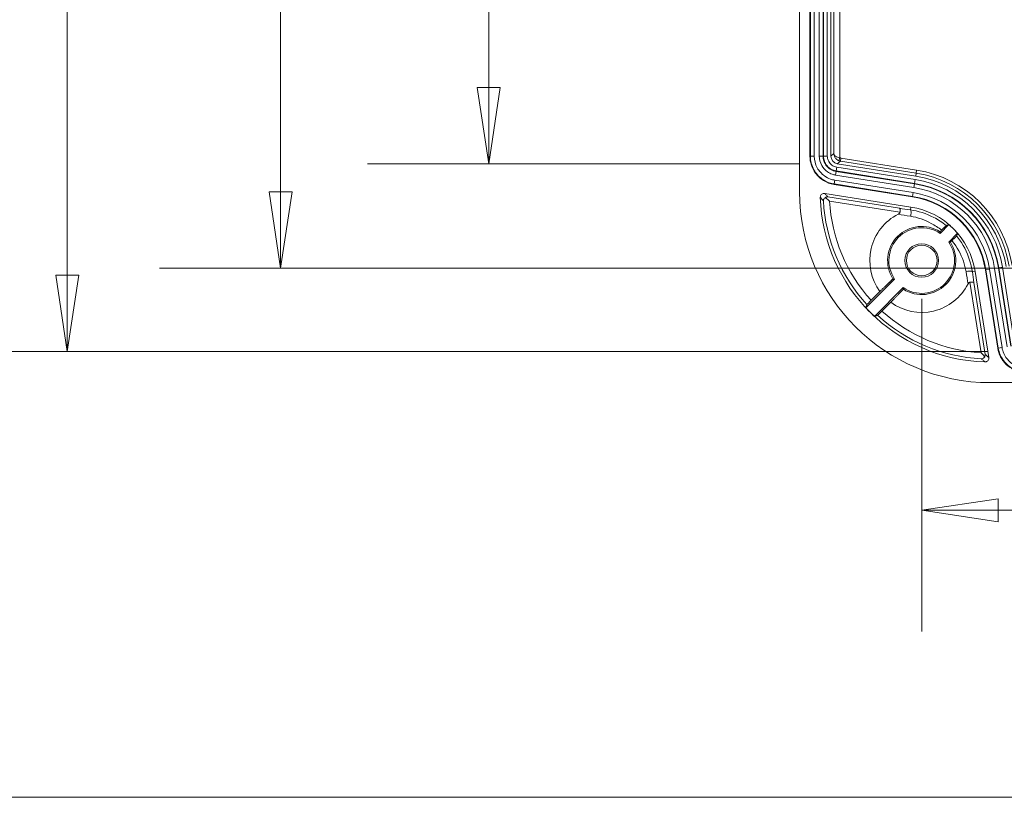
# Model space of a CAD drawing. Header units: millimetres. Extents: x 18 to 1379, y 18 to 1061.
# Tile 20 of 33: x 479 to 608, y 32 to 134. Entities that reach past the tile are written whole.
import ezdxf

# ---------------------------------------------------------------- set-up
doc = ezdxf.new("R2010")
doc.units = ezdxf.units.MM
doc.header["$LTSCALE"] = 5
for name, color, linetype, lineweight in [('Dimension (ANSI)', 7, 'Continuous', 9), ('Sketch Geometry (ANSI)', 7, 'Continuous', 9), ('Visible (ANSI)', 7, 'Continuous', 9), ('Visible Narrow (ANSI)', 7, 'Continuous', 9)]:
    doc.layers.add(name, color=color, linetype=linetype, lineweight=lineweight)
doc.styles.add('Note Text (ANSI)', font='arial.ttf')
doc.dimstyles.new('Default - mm_inch (ANSI)', dxfattribs={"dimscale": 5, "dimtxt": 1.7, "dimasz": 2, "dimexe": 3.175, "dimexo": 1, "dimgap": 0.8, "dimtad": 0, "dimtih": 1, "dimtoh": 1, "dimrnd": 1e-08, "dimzin": 4, "dimdsep": 46, "dimtxsty": 'Note Text (ANSI)', "dimblk": 'Filled-1', "dimcen": 0.09, "dimdle": 10, "dimclrd": 256, "dimclre": 256, "dimclrt": 256, "dimadec": 1, "dimazin": 0, "dimtfac": 1.176471, "dimtofl": 0, "dimtmove": 0, "dimatfit": 3, "dimfxl": 1, "dimtolj": 1, "dimtzin": 0, "dimlwd": -1, "dimlwe": -1, "dimarcsym": 0})

# ---------------------------------------------------------------- blocks, each defined once
blk = doc.blocks.new('Borders Default Border')
at = {"layer": 'Sketch Geometry (ANSI)', "flags": 128}
blk.add_lwpolyline([(6.35, 6.35), (6.35, 209.55), (273.05, 209.55), (273.05, 6.35), (6.35, 6.35)], dxfattribs=at)
blk = doc.blocks.new('Filled-1')
at = {"color": 0}
for p, q in [((0, 0), (-1, 0.15)), ((-1, 0.15), (-1, -0.15)), ((-1, 0), (0, 0)), ((-1, -0.15), (0, 0))]:
    blk.add_line(p, q, dxfattribs=at)
at = {"color": 0, "flags": 128}
blk.add_lwpolyline([(-1, -0.15), (0, 0), (-1, 0.15), (-1, -0.15)], dxfattribs=at)
at = {"color": 0}
blk.add_solid([(-1, -0.15), (0, 0), (-1, 0.15), (-1, -0.15)], dxfattribs=at)
blk = doc.blocks.new('*D51')
at = {"layer": 'Defpoints', "color": 0, "transparency": 16777216}
for p in [(610.52, 281.97), (484.87, 90.17), (610.52, 90.17)]:
    blk.add_point(p, dxfattribs=at)
at = {"layer": 'Dimension (ANSI)', "transparency": 16777216}
for p, q in [((605.52, 281.97), (468.99, 281.97)), ((484.87, 271.97), (484.87, 221.5)), ((484.87, 100.17), (484.87, 185.96)), ((605.52, 90.17), (468.99, 90.17))]:
    blk.add_line(p, q, dxfattribs=at)
at = {"layer": 'Dimension (ANSI)', "transparency": 16777216, "xscale": 10, "yscale": 10, "zscale": 10}
for p, rotation in [((484.87, 281.97), 90), ((484.87, 90.17), 270)]:
    blk.add_blockref('Filled-1', p, dxfattribs=dict(at, rotation=rotation))
at = {"layer": 'Dimension (ANSI)', "transparency": 16777216, "char_height": 8.5, "attachment_point": 5, "style": 'Note Text (ANSI)'}
for s, insert in [('\\A1; 191.80', (484.87, 212.07)), ('\\A1;[7.55]', (484.87, 194.3))]:
    blk.add_mtext(s, dxfattribs=dict(at, insert=insert))
blk = doc.blocks.new('*D52')
at = {"layer": 'Defpoints', "color": 0, "transparency": 16777216}
for p in [(635.85, 271.07), (512.84, 101.07), (635.85, 101.07)]:
    blk.add_point(p, dxfattribs=at)
at = {"layer": 'Dimension (ANSI)', "transparency": 16777216}
for p, q in [((630.85, 271.07), (496.97, 271.07)), ((512.84, 261.07), (512.84, 188.88)), ((512.84, 111.07), (512.84, 153.31)), ((630.85, 101.07), (496.97, 101.07))]:
    blk.add_line(p, q, dxfattribs=at)
at = {"layer": 'Dimension (ANSI)', "transparency": 16777216, "xscale": 10, "yscale": 10, "zscale": 10}
for p, rotation in [((512.84, 271.07), 90), ((512.84, 101.07), 270)]:
    blk.add_blockref('Filled-1', p, dxfattribs=dict(at, rotation=rotation))
at = {"layer": 'Dimension (ANSI)', "transparency": 16777216, "char_height": 8.5, "attachment_point": 5, "style": 'Note Text (ANSI)'}
for s, insert in [('\\A1; 170.00', (512.84, 179.43)), ('\\A1;[6.69]', (512.84, 161.65))]:
    blk.add_mtext(s, dxfattribs=dict(at, insert=insert))
blk = doc.blocks.new('*D54')
at = {"layer": 'Defpoints', "color": 0, "transparency": 16777216}
for p in [(540.1, 257.39), (585.79, 257.39), (585.79, 114.75)]:
    blk.add_point(p, dxfattribs=at)
at = {"layer": 'Dimension (ANSI)', "transparency": 16777216}
for p, q in [((580.79, 257.39), (524.22, 257.39)), ((540.1, 247.39), (540.1, 222.24)), ((540.1, 124.75), (540.1, 186.66)), ((580.79, 114.75), (524.22, 114.75))]:
    blk.add_line(p, q, dxfattribs=at)
at = {"layer": 'Dimension (ANSI)', "transparency": 16777216, "xscale": 10, "yscale": 10, "zscale": 10}
for p, rotation in [((540.1, 257.39), 90), ((540.1, 114.75), 270)]:
    blk.add_blockref('Filled-1', p, dxfattribs=dict(at, rotation=rotation))
at = {"layer": 'Dimension (ANSI)', "transparency": 16777216, "char_height": 8.5, "attachment_point": 5, "style": 'Note Text (ANSI)'}
for s, insert in [('\\A1; 142.63', (540.1, 212.79)), ('\\A1;[5.62]', (540.1, 195))]:
    blk.add_mtext(s, dxfattribs=dict(at, insert=insert))
blk = doc.blocks.new('*D59')
at = {"layer": 'Defpoints', "color": 0, "transparency": 16777216}
for p in [(596.85, 102.07), (764.85, 102.07), (764.85, 69.35)]:
    blk.add_point(p, dxfattribs=at)
at = {"layer": 'Dimension (ANSI)', "transparency": 16777216}
for p, q in [((596.85, 97.07), (596.85, 53.48)), ((764.85, 97.07), (764.85, 53.48)), ((606.85, 69.35), (657.32, 69.35)), ((754.85, 69.35), (704.37, 69.35))]:
    blk.add_line(p, q, dxfattribs=at)
at = {"layer": 'Dimension (ANSI)', "transparency": 16777216, "xscale": 10, "yscale": 10, "zscale": 10, "rotation": 180}
blk.add_blockref('Filled-1', (596.85, 69.35), dxfattribs=at)
at = {"layer": 'Dimension (ANSI)', "transparency": 16777216, "xscale": 10, "yscale": 10, "zscale": 10}
blk.add_blockref('Filled-1', (764.85, 69.35), dxfattribs=at)
at = {"layer": 'Dimension (ANSI)', "transparency": 16777216, "char_height": 8.5, "attachment_point": 5, "style": 'Note Text (ANSI)'}
for s, insert in [('\\A1; 168.00', (680.85, 77.69)), ('\\A1;[6.61]', (680.85, 59.9))]:
    blk.add_mtext(s, dxfattribs=dict(at, insert=insert))

msp = doc.modelspace()

# ---------------------------------------------------------------- linework, layer by layer
at = {"layer": 'Visible (ANSI)'}
for p, q in [((580.846, 111.07), (580.846, 261.07)), ((582.198, 115.741), (582.198, 256.398)), ((584.948, 115.741), (584.948, 256.398)), ((596.059, 113.128), (585.791, 114.754)), ((595.629, 110.412), (585.361, 112.038)), ((584.137, 110.865), (595.417, 109.079)), ((599.271, 105.62), (600.42, 106.769)), ((601.545, 105.644), (600.396, 104.495)), ((606.814, 90.585), (605.188, 100.853)), ((589.528, 95.878), (593.296, 99.645)), ((603.855, 100.641), (605.641, 89.361)), ((594.421, 98.52), (590.654, 94.752)), ((591.38, 98.018), (590.226, 96.864)), ((591.64, 95.45), (592.794, 96.604)), ((755.846, 86.07), (605.846, 86.07))]:
    msp.add_line(p, q, dxfattribs=at)
for radius in [2.201, 2.009]:
    msp.add_circle((596.846, 102.07), radius, dxfattribs=at)
for centre, radius, start, end in [((593.83, 99.054), 14.25, 9, 81), ((605.846, 111.07), 25, 180, 270), ((605.846, 111.07), 22.298, 181.83486, 268.16514), ((593.83, 99.054), 11.5, 9, 81), ((593.83, 99.054), 10.15, 9, 81), ((596.846, 102.07), 6.803, 116.84256, 216.54785), ((596.846, 102.07), 4.463, 57.41867, 212.58133), ((596.846, 102.07), 4.299, 55.66671, 214.33329), ((593.83, 99.054), 10.147, 40.50176, 49.49824), ((596.846, 102.07), 4.299, 235.66671, 34.33329), ((596.846, 102.07), 4.463, 237.41867, 32.58133), ((596.846, 102.07), 6.803, 233.45215, 333.15744), ((605.846, 111.07), 22.295, 222.95449, 227.04551)]:
    msp.add_arc(centre, radius, start, end, dxfattribs=at)
msp.add_ellipse((585.949, 115.743), major_axis=(-0.761, -0.65), ratio=0.9989472, start_param=5.5768471, end_param=6.9895235, dxfattribs=at)
for points, knots in [([(585.361, 112.038), (584.879, 112.115), (584.416, 112.285), (583.582, 112.792), (583.218, 113.125), (582.693, 113.838), (582.51, 114.194), (582.262, 114.949), (582.198, 115.344), (582.198, 115.741)], [0, 0, 0, 0, 0.14653611, 0.14653611, 0.2930132, 0.2930132, 0.41226518, 0.41226518, 0.53148411, 0.53148411, 0.53148411, 0.53148411]), ([(583.559, 110.356), (583.557, 110.421), (583.568, 110.486), (583.613, 110.608), (583.648, 110.664), (583.736, 110.759), (583.789, 110.798), (583.893, 110.846), (583.94, 110.86), (584.038, 110.874), (584.088, 110.873), (584.137, 110.865)], [0, 0, 0, 0, 0.019549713, 0.019549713, 0.039069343, 0.039069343, 0.058574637, 0.058574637, 0.073380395, 0.073380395, 0.088191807, 0.088191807, 0.088191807, 0.088191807]), ([(584.242, 110.33), (584.237, 110.327), (584.232, 110.324), (584.163, 110.287), (584.107, 110.239), (584.031, 110.14), (584.006, 110.093), (583.973, 109.995), (583.964, 109.944), (583.964, 109.893), (583.964, 109.892), (583.964, 109.891)], [-0.082736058, -0.082736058, -0.082736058, -0.082736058, -0.080298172, -0.080298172, -0.049108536, -0.049108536, -0.02504448, -0.02504448, 0, 0, 0.000499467, 0.000499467, 0.000499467, 0.000499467]), ([(584.552, 110.399), (584.551, 110.4), (584.55, 110.4), (584.49, 110.407), (584.429, 110.402), (584.326, 110.373), (584.283, 110.355), (584.242, 110.33)], [-0.104452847, -0.104452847, -0.104452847, -0.104452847, -0.10401989, -0.10401989, -0.078569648, -0.078569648, -0.060411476, -0.060411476, -0.060411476, -0.060411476]), ([(584.767, 109.86), (584.766, 109.861), (584.764, 109.862), (584.688, 109.932), (584.613, 110.001), (584.468, 110.132), (584.398, 110.196), (584.299, 110.281), (584.27, 110.307), (584.242, 110.33)], [-0.000520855, -0.000520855, -0.000520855, -0.000520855, 0, 0, 0.030427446, 0.030427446, 0.059797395, 0.059797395, 0.073418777, 0.073418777, 0.073418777, 0.073418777]), ([(594, 108.397), (593.996, 108.371), (593.988, 108.345), (593.958, 108.288), (593.935, 108.258), (593.869, 108.195), (593.822, 108.165), (593.774, 108.14)], [0.144668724, 0.144668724, 0.144668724, 0.144668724, 0.157015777, 0.157015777, 0.174193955, 0.174193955, 0.198716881, 0.198716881, 0.198716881, 0.198716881]), ([(593.953, 108.91), (593.953, 108.91), (593.954, 108.91), (593.966, 108.906), (593.978, 108.894), (593.997, 108.855), (594.004, 108.828), (594.017, 108.753), (594.02, 108.703), (594.02, 108.591), (594.016, 108.531), (594.006, 108.445), (594.003, 108.421), (594, 108.397)], [-0.00033089, -0.00033089, -0.00033089, -0.00033089, 0, 0, 0.016086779, 0.016086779, 0.032070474, 0.032070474, 0.05164819, 0.05164819, 0.070715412, 0.070715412, 0.077947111, 0.077947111, 0.077947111, 0.077947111]), ([(600.063, 106.643), (600.06, 106.642), (600.05, 106.633), (600.014, 106.6), (599.987, 106.574), (599.92, 106.509), (599.88, 106.47), (599.793, 106.385), (599.747, 106.339), (599.655, 106.246), (599.609, 106.201), (599.525, 106.115), (599.487, 106.076), (599.455, 106.043)], [-0.11645867, -0.11645867, -0.11645867, -0.11645867, -0.09830612, -0.09830612, -0.07838942, -0.07838942, -0.05849166, -0.05849166, -0.03877869, -0.03877869, -0.01931294, -0.01931294, 0, 0, 0, 0]), ([(600.819, 104.678), (600.851, 104.709), (600.888, 104.746), (600.97, 104.826), (601.013, 104.869), (601.104, 104.96), (601.15, 105.007), (601.237, 105.095), (601.277, 105.135), (601.344, 105.205), (601.371, 105.233), (601.408, 105.273), (601.418, 105.284), (601.419, 105.287)], [-0.11648327, -0.11648327, -0.11648327, -0.11648327, -0.09790211, -0.09790211, -0.07927488, -0.07927488, -0.05942593, -0.05942593, -0.03949544, -0.03949544, -0.01965243, -0.01965243, 0, 0, 0, 0]), ([(602.916, 98.998), (602.948, 99.06), (602.984, 99.111), (603.054, 99.175), (603.087, 99.197), (603.14, 99.217), (603.156, 99.221), (603.173, 99.224)], [0, 0, 0, 0, 0.020806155, 0.020806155, 0.035293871, 0.035293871, 0.041698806, 0.041698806, 0.041698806, 0.041698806]), ([(603.687, 99.177), (603.686, 99.177), (603.686, 99.178), (603.682, 99.19), (603.67, 99.202), (603.631, 99.221), (603.604, 99.228), (603.529, 99.241), (603.479, 99.244), (603.367, 99.244), (603.307, 99.24), (603.221, 99.23), (603.197, 99.227), (603.173, 99.224)], [-0.109362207, -0.109362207, -0.109362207, -0.109362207, -0.109031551, -0.109031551, -0.092956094, -0.092956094, -0.076983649, -0.076983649, -0.057419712, -0.057419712, -0.038365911, -0.038365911, -0.031139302, -0.031139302, -0.031139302, -0.031139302]), ([(590.226, 96.864), (590.156, 96.794), (590.074, 96.712), (589.946, 96.581), (589.877, 96.511), (589.78, 96.41), (589.734, 96.362), (589.685, 96.309), (589.67, 96.292), (589.669, 96.288)], [0.35562341, 0.35562341, 0.35562341, 0.35562341, 0.38528605, 0.38528605, 0.41494515, 0.41494515, 0.44458689, 0.44458689, 0.47145311, 0.47145311, 0.47145311, 0.47145311]), ([(591.064, 94.893), (591.068, 94.894), (591.085, 94.909), (591.138, 94.958), (591.186, 95.003), (591.287, 95.101), (591.357, 95.17), (591.488, 95.298), (591.57, 95.38), (591.64, 95.45)], [0.00275021, 0.00275021, 0.00275021, 0.00275021, 0.02961644, 0.02961644, 0.05925818, 0.05925818, 0.08891727, 0.08891727, 0.11857992, 0.11857992, 0.11857992, 0.11857992]), ([(610.518, 87.422), (610.029, 87.422), (609.545, 87.518), (608.642, 87.889), (608.231, 88.161), (607.6, 88.783), (607.364, 89.105), (607.001, 89.813), (606.876, 90.193), (606.814, 90.585)], [0, 0, 0, 0, 0.14653611, 0.14653611, 0.2930132, 0.2930132, 0.41226518, 0.41226518, 0.53148411, 0.53148411, 0.53148411, 0.53148411]), ([(605.106, 89.466), (605.084, 89.492), (605.06, 89.52), (604.976, 89.617), (604.912, 89.689), (604.779, 89.835), (604.708, 89.911), (604.638, 89.988), (604.637, 89.99), (604.636, 89.991)], [0.016006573, 0.016006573, 0.016006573, 0.016006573, 0.026858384, 0.026858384, 0.052081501, 0.052081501, 0.078237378, 0.078237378, 0.078679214, 0.078679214, 0.078679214, 0.078679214]), ([(604.667, 89.188), (604.668, 89.188), (604.669, 89.188), (604.731, 89.188), (604.794, 89.201), (604.909, 89.25), (604.964, 89.286), (605.047, 89.371), (605.08, 89.415), (605.106, 89.466)], [-0.117769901, -0.117769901, -0.117769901, -0.117769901, -0.117276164, -0.117276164, -0.087184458, -0.087184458, -0.058787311, -0.058787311, -0.037591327, -0.037591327, -0.037591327, -0.037591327]), ([(605.175, 89.776), (605.176, 89.775), (605.176, 89.774), (605.185, 89.694), (605.174, 89.611), (605.13, 89.51), (605.119, 89.487), (605.106, 89.466)], [-0.000437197, -0.000437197, -0.000437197, -0.000437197, 0, 0, 0.034409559, 0.034409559, 0.044032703, 0.044032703, 0.044032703, 0.044032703]), ([(605.641, 89.361), (605.652, 89.296), (605.649, 89.23), (605.619, 89.104), (605.592, 89.044), (605.516, 88.938), (605.468, 88.893), (605.371, 88.833), (605.326, 88.813), (605.231, 88.787), (605.181, 88.781), (605.132, 88.783)], [0, 0, 0, 0, 0.019549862, 0.019549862, 0.03906968, 0.03906968, 0.058575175, 0.058575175, 0.073380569, 0.073380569, 0.088191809, 0.088191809, 0.088191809, 0.088191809])]:
    msp.add_open_spline(points, degree=3, knots=knots, dxfattribs=at)
for points, weights in [([(599.455, 106.043), (599.349, 105.934), (599.249, 105.831)], [1.0058641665, 1.0034458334, 1]), ([(600.42, 106.769), (600.239, 106.705), (600.063, 106.643)], [1, 1.0001144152, 1.00002726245]), ([(600.607, 104.473), (600.71, 104.573), (600.819, 104.678)], [1, 1.0034458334, 1.0058641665]), ([(601.419, 105.287), (601.481, 105.463), (601.545, 105.644)], [1.00002726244, 1.00011441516, 1]), ([(593.085, 99.666), (592.41, 99.014), (591.38, 98.018)], [1, 1.02307384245, 1.00007608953]), ([(592.794, 96.604), (593.79, 97.634), (594.442, 98.309)], [1.00007608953, 1.02307384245, 1]), ([(589.669, 96.288), (589.599, 96.084), (589.528, 95.878)], [1.00000000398, 1.00002799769, 1]), ([(590.654, 94.752), (590.86, 94.823), (591.064, 94.893)], [1, 1.00002799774, 1.00000000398])]:
    msp.add_rational_spline(points, weights, degree=2, dxfattribs=at)
for points in [[(599.249, 105.831), (599.261, 105.724), (599.271, 105.62)], [(600.396, 104.495), (600.501, 104.485), (600.607, 104.473)], [(593.296, 99.645), (593.191, 99.655), (593.085, 99.666)], [(594.442, 98.309), (594.431, 98.415), (594.421, 98.52)]]:
    msp.add_open_spline(points, degree=2, dxfattribs=at)
at = {"layer": 'Visible Narrow (ANSI)'}
for p, q in [((582.265, 256.398), (582.265, 115.741)), ((582.765, 115.741), (582.765, 256.398)), ((583.432, 256.398), (583.432, 115.741)), ((583.931, 115.741), (583.931, 256.398)), ((583.982, 256.398), (583.982, 115.741)), ((584.481, 115.741), (584.481, 256.398)), ((585.333, 256.069), (585.333, 116.07)), ((586.133, 115.522), (586.133, 256.618)), ((582.198, 115.741), (582.265, 115.741)), ((582.765, 115.741), (582.265, 115.741)), ((583.931, 115.741), (583.432, 115.741)), ((583.931, 115.741), (583.982, 115.741)), ((584.481, 115.741), (583.982, 115.741)), ((584.948, 115.741), (585.333, 116.07)), ((586.19, 115.095), (585.791, 114.754)), ((586.133, 115.522), (585.991, 115.148)), ((586.253, 115.49), (586.19, 115.095)), ((586.19, 115.095), (596.121, 113.522)), ((596.184, 113.917), (586.253, 115.49)), ((585.632, 113.75), (585.554, 113.256)), ((585.632, 113.75), (585.64, 113.799)), ((595.9, 112.124), (585.632, 113.75)), ((585.718, 114.293), (585.64, 113.799)), ((585.64, 113.799), (595.908, 112.173)), ((595.986, 112.667), (585.718, 114.293)), ((596.184, 113.917), (596.121, 113.522)), ((585.45, 112.598), (585.372, 112.104)), ((595.717, 110.972), (585.45, 112.598)), ((585.554, 113.256), (595.822, 111.63)), ((595.986, 112.667), (595.908, 112.173)), ((596.059, 113.128), (596.121, 113.522)), ((585.361, 112.038), (585.372, 112.104)), ((585.372, 112.104), (595.639, 110.478)), ((595.639, 110.478), (595.717, 110.972)), ((595.822, 111.63), (595.9, 112.124)), ((595.9, 112.124), (595.908, 112.173)), ((584.552, 110.399), (593.953, 108.91)), ((594, 108.397), (584.767, 109.86)), ((595.629, 110.412), (595.639, 110.478)), ((595.417, 109.079), (595.359, 108.711)), ((605.188, 100.853), (605.254, 100.863)), ((605.748, 100.941), (605.254, 100.863)), ((605.254, 100.863), (606.88, 90.596)), ((607.374, 90.674), (605.748, 100.941)), ((606.9, 101.124), (606.406, 101.046)), ((606.406, 101.046), (608.032, 90.778)), ((606.9, 101.124), (606.949, 101.132)), ((608.526, 90.856), (606.9, 101.124)), ((607.443, 101.21), (606.949, 101.132)), ((606.949, 101.132), (608.575, 90.864)), ((609.069, 90.942), (607.443, 101.21)), ((603.855, 100.641), (603.487, 100.583)), ((604.636, 89.991), (603.173, 99.224)), ((603.687, 99.177), (605.175, 89.776)), ((606.814, 90.585), (606.88, 90.596)), ((607.374, 90.674), (606.88, 90.596))]:
    msp.add_line(p, q, dxfattribs=at)
msp.add_circle((596.846, 102.07), 2.009, dxfattribs=at)
for centre, radius, start, end in [((593.83, 99.054), 15.048, 9, 81), ((593.83, 99.054), 13.783, 9, 81), ((593.83, 99.054), 14.649, 9, 81), ((593.83, 99.054), 12.067, 9, 81), ((593.83, 99.054), 12.733, 9, 81), ((593.83, 99.054), 13.233, 9, 81), ((593.83, 99.054), 13.283, 9, 81), ((605.846, 111.07), 21.913, 183.08389, 222.4197), ((605.846, 111.07), 21.114, 183.28621, 222.28531), ((593.83, 99.054), 11.567, 9, 81), ((605.846, 111.07), 21.913, 227.5803, 266.91611), ((605.846, 111.07), 21.114, 227.71469, 266.71379)]:
    msp.add_arc(centre, radius, start, end, dxfattribs=at)
for centre, major_axis, ratio, start_param, end_param in [((586.347, 116.083), (-0.761, -0.65), 0.9997888, 0.4998324, 0.7063382), ((586.347, 116.083), (-0.457, -0.39), 0.9989472, 0.4998324, 0.7063382), ((595.281, 108.217), (0.072, 0.495), 0.3523543, 4.0081867, 6.2458856), ((602.993, 100.505), (0.495, 0.072), 0.3523543, 0.0372997, 2.2749986)]:
    msp.add_ellipse(centre, major_axis=major_axis, ratio=ratio, start_param=start_param, end_param=end_param, dxfattribs=at)
for points, knots in [([(582.265, 115.741), (582.265, 115.129), (582.422, 114.512), (582.986, 113.484), (583.365, 113.059), (584.101, 112.537), (584.412, 112.377), (584.947, 112.191), (585.159, 112.138), (585.372, 112.104)], [0, 0, 0, 0, 0.15887748, 0.15887748, 0.30209098, 0.30209098, 0.39159942, 0.39159942, 0.4475422, 0.4475422, 0.4475422, 0.4475422]), ([(585.45, 112.598), (585.266, 112.627), (585.083, 112.673), (584.62, 112.833), (584.352, 112.972), (583.715, 113.423), (583.387, 113.791), (582.901, 114.679), (582.765, 115.212), (582.765, 115.741)], [-0.4475422, -0.4475422, -0.4475422, -0.4475422, -0.39159942, -0.39159942, -0.30209098, -0.30209098, -0.15887748, -0.15887748, 0, 0, 0, 0]), ([(583.432, 115.741), (583.432, 115.323), (583.539, 114.902), (583.924, 114.199), (584.183, 113.908), (584.686, 113.552), (584.898, 113.442), (585.264, 113.316), (585.409, 113.279), (585.554, 113.256)], [-0.35379595, -0.35379595, -0.35379595, -0.35379595, -0.22819839, -0.22819839, -0.11498368, -0.11498368, -0.04422449, -0.04422449, 0, 0, 0, 0]), ([(585.632, 113.75), (585.516, 113.768), (585.4, 113.797), (585.107, 113.899), (584.937, 113.987), (584.533, 114.272), (584.326, 114.506), (584.017, 115.068), (583.931, 115.406), (583.931, 115.741)], [0, 0, 0, 0, 0.04422449, 0.04422449, 0.11498368, 0.11498368, 0.22819839, 0.22819839, 0.35379595, 0.35379595, 0.35379595, 0.35379595]), ([(583.982, 115.741), (583.982, 115.614), (583.994, 115.486), (584.058, 115.16), (584.129, 114.966), (584.357, 114.555), (584.534, 114.349), (585.004, 113.985), (585.315, 113.851), (585.64, 113.799)], [0, 0, 0, 0, 0.02857319, 0.02857319, 0.07429029, 0.07429029, 0.13372253, 0.13372253, 0.20732519, 0.20732519, 0.20732519, 0.20732519]), ([(585.718, 114.293), (585.476, 114.331), (585.244, 114.432), (584.893, 114.703), (584.761, 114.857), (584.591, 115.163), (584.538, 115.308), (584.491, 115.551), (584.481, 115.646), (584.481, 115.741)], [-0.20732519, -0.20732519, -0.20732519, -0.20732519, -0.13372253, -0.13372253, -0.07429029, -0.07429029, -0.02857319, -0.02857319, 0, 0, 0, 0]), ([(586.133, 115.522), (586.068, 115.534), (586.005, 115.549), (585.852, 115.593), (585.769, 115.626), (585.581, 115.718), (585.496, 115.781), (585.372, 115.919), (585.338, 115.995), (585.333, 116.07)], [0, 0, 0, 0, 0.010365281, 0.010365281, 0.026949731, 0.026949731, 0.05348485, 0.05348485, 0.082922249, 0.082922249, 0.082922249, 0.082922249]), ([(585.333, 116.07), (585.336, 115.944), (585.362, 115.816), (585.464, 115.584), (585.534, 115.477), (585.688, 115.323), (585.757, 115.268), (585.885, 115.194), (585.937, 115.168), (585.991, 115.148)], [-0.082922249, -0.082922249, -0.082922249, -0.082922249, -0.05348485, -0.05348485, -0.026949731, -0.026949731, -0.010365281, -0.010365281, 0, 0, 0, 0]), ([(583.964, 109.891), (583.941, 109.918), (583.917, 109.945), (583.854, 110.017), (583.815, 110.061), (583.775, 110.106), (583.736, 110.151), (583.697, 110.197), (583.625, 110.28), (583.592, 110.318), (583.559, 110.356)], [-1.1545438, -1.1545438, -1.1545438, -1.1545438, -0.9627867, -0.9627867, -0.6436253, -0.6436253, -0.6436253, -0.3218126, -0.3218126, -0.050075, -0.050075, -0.050075, -0.050075]), ([(584.137, 110.865), (584.169, 110.828), (584.202, 110.791), (584.274, 110.71), (584.314, 110.666), (584.353, 110.622), (584.392, 110.578), (584.431, 110.534), (584.498, 110.46), (584.525, 110.43), (584.552, 110.399)], [0.050075, 0.050075, 0.050075, 0.050075, 0.3218126, 0.3218126, 0.6436253, 0.6436253, 0.6436253, 0.9627867, 0.9627867, 1.1835415, 1.1835415, 1.1835415, 1.1835415]), ([(595.359, 108.711), (596.407, 108.558), (597.449, 108.23), (599.001, 107.421), (599.552, 107.06), (600.063, 106.643)], [0, 0, 0, 0, 0.32204957, 0.32204957, 0.51041551, 0.51041551, 0.51041551, 0.51041551]), ([(599.455, 106.043), (599.031, 106.384), (598.578, 106.684), (597.241, 107.406), (596.312, 107.721), (595.368, 107.878)], [-0.49769593, -0.49769593, -0.49769593, -0.49769593, -0.32204957, -0.32204957, 0, 0, 0, 0]), ([(602.654, 100.591), (602.576, 101.057), (602.461, 101.519), (601.987, 102.916), (601.498, 103.821), (600.848, 104.643), (600.833, 104.661), (600.819, 104.678)], [-1.20331103, -1.20331103, -1.20331103, -1.20331103, -1.04445606, -1.04445606, -0.71303154, -0.71303154, -0.70561437, -0.70561437, -0.70561437, -0.70561437]), ([(601.419, 105.287), (601.463, 105.232), (601.507, 105.177), (602.264, 104.208), (602.796, 103.18), (603.294, 101.615), (603.412, 101.1), (603.487, 100.583)], [0.6928948, 0.6928948, 0.6928948, 0.6928948, 0.71303154, 0.71303154, 1.04445606, 1.04445606, 1.20331103, 1.20331103, 1.20331103, 1.20331103]), ([(606.88, 90.596), (606.976, 89.99), (607.228, 89.406), (607.945, 88.479), (608.386, 88.118), (609.195, 87.717), (609.527, 87.608), (610.084, 87.508), (610.302, 87.489), (610.518, 87.489)], [0, 0, 0, 0, 0.15887748, 0.15887748, 0.30209098, 0.30209098, 0.39159942, 0.39159942, 0.4475422, 0.4475422, 0.4475422, 0.4475422]), ([(610.518, 87.989), (610.331, 87.989), (610.143, 88.005), (609.661, 88.092), (609.374, 88.186), (608.675, 88.532), (608.294, 88.844), (607.674, 89.646), (607.457, 90.151), (607.374, 90.674)], [-0.4475422, -0.4475422, -0.4475422, -0.4475422, -0.39159942, -0.39159942, -0.30209098, -0.30209098, -0.15887748, -0.15887748, 0, 0, 0, 0]), ([(605.132, 88.783), (605.094, 88.816), (605.056, 88.849), (604.973, 88.921), (604.927, 88.96), (604.882, 88.999), (604.838, 89.039), (604.793, 89.078), (604.721, 89.141), (604.694, 89.165), (604.667, 89.188)], [-1.2318733, -1.2318733, -1.2318733, -1.2318733, -0.9601356, -0.9601356, -0.638323, -0.638323, -0.638323, -0.3191615, -0.3191615, -0.1274044, -0.1274044, -0.1274044, -0.1274044]), ([(605.175, 89.776), (605.206, 89.749), (605.236, 89.722), (605.31, 89.655), (605.354, 89.616), (605.398, 89.577), (605.442, 89.537), (605.486, 89.498), (605.567, 89.426), (605.604, 89.393), (605.641, 89.361)], [0.0984067, 0.0984067, 0.0984067, 0.0984067, 0.3191615, 0.3191615, 0.638323, 0.638323, 0.638323, 0.9601356, 0.9601356, 1.2318733, 1.2318733, 1.2318733, 1.2318733])]:
    msp.add_open_spline(points, degree=3, knots=knots, dxfattribs=at)
for points in [[(593.953, 108.91), (594.409, 108.847), (594.876, 108.781), (595.359, 108.711)], [(595.368, 107.878), (594.821, 107.968), (594.291, 108.056), (593.774, 108.14)], [(602.916, 98.998), (602.832, 99.515), (602.744, 100.045), (602.654, 100.591)], [(603.487, 100.583), (603.557, 100.1), (603.623, 99.632), (603.687, 99.177)]]:
    msp.add_open_spline(points, degree=3, dxfattribs=at)

# ---------------------------------------------------------------- block references
at = {"xscale": 5, "yscale": 5, "zscale": 5}
msp.add_blockref('Borders Default Border', (0, 0), dxfattribs=at)

# ---------------------------------------------------------------- dimensions: what is measured, and where the dimension line sits
at = {"layer": 'Dimension (ANSI)'}
for base, p1, p2, angle, text, override, picture, middle in [((484.86848, 90.17232), (610.51753, 281.96733), (610.51753, 90.17232), 90, ' <>\\X[7.55]', {"dimgap": 0.8, "dimdec": 2, "dimpost": '\\X', "dimtol": 0, "dimlim": 0, "dimtp": 0, "dimtm": 0, "dimtdec": 2, "dimatfit": 1}, '*D51', (484.86848, 203.72971)), ((512.841, 101.07), (635.846, 271.07), (635.846, 101.07), 90, ' <>\\X[6.69]', {"dimgap": 0.8, "dimdec": 2, "dimpost": '\\X', "dimtol": 0, "dimlim": 0, "dimtp": 0, "dimtm": 0, "dimtdec": 2, "dimatfit": 1}, '*D52', (512.841, 171.095)), ((540.096, 257.385), (585.791, 114.754), (585.791, 257.385), 90, ' <>\\X[5.62]', {"dimgap": 0.8, "dimdec": 2, "dimpost": '\\X', "dimtol": 0, "dimlim": 0, "dimtp": 0, "dimtm": 0, "dimtdec": 2, "dimatfit": 1}, '*D54', (540.096, 204.447)), ((764.846, 69.351), (596.846, 102.07), (764.846, 102.07), 180, ' <>\\X[6.61]', {"dimgap": 0.8, "dimtih": 0, "dimtoh": 0, "dimdec": 2, "dimpost": '\\X', "dimtol": 0, "dimlim": 0, "dimtp": 0, "dimtm": 0, "dimtdec": 2, "dimatfit": 1}, '*D59', (680.846, 69.351))]:
    dim = msp.add_linear_dim(base=base, p1=p1, p2=p2, angle=angle, text=text, dimstyle='Default - mm_inch (ANSI)', override=override, dxfattribs=at)
    dim.commit()
    dim.dimension.update_dxf_attribs({"geometry": picture, "text_midpoint": middle, "dimtype": 160})

doc.saveas('drawing.dxf')
